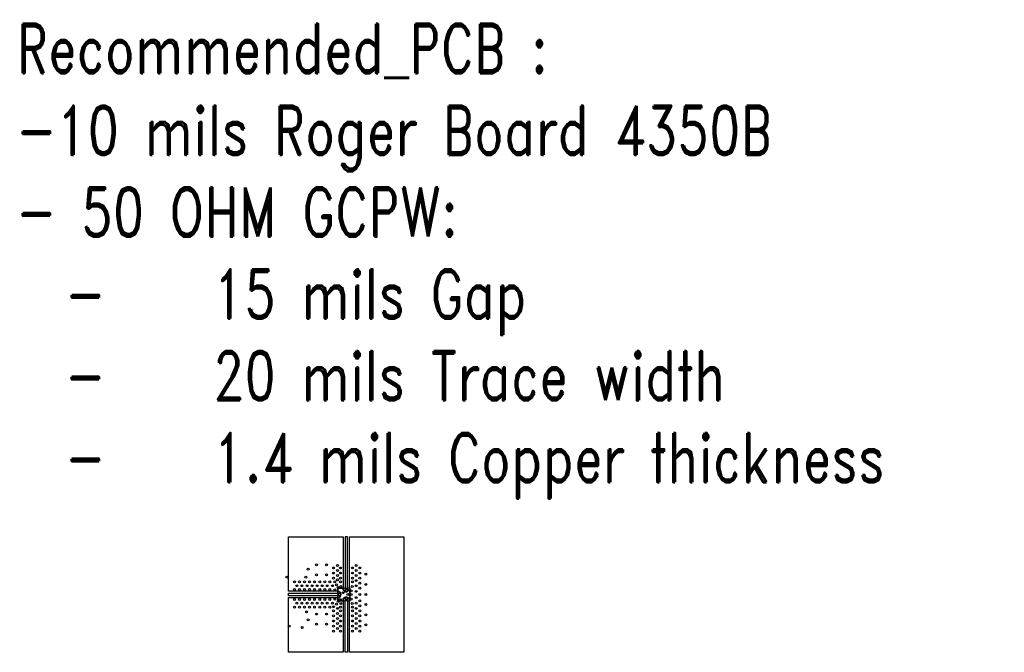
# Model space of a CAD drawing. Header units: inches. Extents: x -2.08 to 5.7, y 0.05 to 5.04.
import ezdxf

# ---------------------------------------------------------------- set-up
doc = ezdxf.new("R2010")
doc.units = ezdxf.units.IN
doc.header["$MEASUREMENT"] = 0
for name, color, linetype in [('BOTTOM SELECTIVE', 23, 'Continuous'), ('PWB DRILL', 130, 'Continuous'), ('PWB TOP', 41, 'Continuous'), ('SUBSTRATE', 122, 'Continuous'), ('TOP', 40, 'Continuous'), ('TOP SELECTIVE', 23, 'Continuous')]:
    doc.layers.add(name, color=color, linetype=linetype)
doc.styles.add('ROMAND', font='romand', dxfattribs={"width": 0.75})

msp = doc.modelspace()

# ---------------------------------------------------------------- linework, layer by layer
at = {"ltscale": 0.1}
msp.add_lwpolyline([(0.9584, 0.4781), (0.9584, 0.0464), (0.5266, 0.0464, 0.016404), (0.5266, 0.0477), (0.5266, 0.4552, 1), (0.4766, 0.4552), (0.4766, 0.0464), (0.0448, 0.0464), (0.0448, 0.4782, 0.015877), (0.0461, 0.4782), (0.4346, 0.4782, 1), (0.4346, 0.5282), (0.0448, 0.5282), (0.0448, 0.9599), (0.4766, 0.9599), (0.4766, 0.5512, 1), (0.5266, 0.5512), (0.5266, 0.96), (0.9584, 0.96)], format="xyb", close=True, dxfattribs=at)
at = {"layer": 'BOTTOM SELECTIVE'}
for points in [[(0.5266, 0.5512, -1), (0.4766, 0.5512), (0.4346, 0.5512), (0.4346, 0.5282, -1), (0.4346, 0.4782), (0.4346, 0.4552), (0.4766, 0.4552, -1), (0.5266, 0.4552), (0.5306, 0.4552), (0.5306, 0.5512)], [(0.5061, 0.5532, -1), (0.4971, 0.5532), (0.4921, 0.5532, 1), (0.5111, 0.5532)], [(0.4326, 0.5077, -1.000001), (0.4326, 0.4987), (0.4326, 0.4937, 1), (0.4326, 0.5127)], [(0.4971, 0.4532, -1), (0.5061, 0.4532), (0.5111, 0.4532, 1), (0.4921, 0.4532)]]:
    msp.add_lwpolyline(points, format="xyb", close=True, dxfattribs=at)
at = {"layer": 'PWB DRILL'}
for centre in [(0.2016, 0.7027), (0.2671, 0.7377), (0.3471, 0.7377), (0.4021, 0.7127), (0.4321, 0.7327), (0.4561, 0.7127), (0.5501, 0.7127), (0.5801, 0.7327), (0.6101, 0.7127), (0.0326, 0.6401), (0.1833, 0.6394), (0.2671, 0.6577), (0.3471, 0.6577), (0.4021, 0.6727), (0.4021, 0.6327), (0.4321, 0.6927), (0.4321, 0.6527), (0.433, 0.6187), (0.4561, 0.6727), (0.4561, 0.6327), (0.5501, 0.6727), (0.5501, 0.6327), (0.5801, 0.6927), (0.5801, 0.6527), (0.6101, 0.6727), (0.6101, 0.6327), (0.6578, 0.6632), (0.0921, 0.6027), (0.0921, 0.5427), (0.1121, 0.5727), (0.1321, 0.6027), (0.1321, 0.5427), (0.1521, 0.5727), (0.1721, 0.6027), (0.1721, 0.5427), (0.1921, 0.5727), (0.2121, 0.6027), (0.2121, 0.5427), (0.2321, 0.5727), (0.2521, 0.6027), (0.2521, 0.5427), (0.2721, 0.5727), (0.2921, 0.6027), (0.2921, 0.5427), (0.3121, 0.5727), (0.3321, 0.6027), (0.3321, 0.5427), (0.3521, 0.5727), (0.3721, 0.6027), (0.3721, 0.5427), (0.3921, 0.5727), (0.4121, 0.6027), (0.4253, 0.58), (0.4384, 0.5579), (0.4561, 0.6034), (0.5501, 0.6034), (0.5801, 0.6127), (0.5801, 0.5727), (0.6101, 0.5927), (0.6101, 0.5527), (0.6578, 0.5832), (0.0921, 0.4637), (0.1321, 0.4637), (0.1721, 0.4637), (0.2121, 0.4637), (0.2521, 0.4637), (0.2921, 0.4637), (0.3321, 0.4637), (0.3721, 0.4637), (0.5801, 0.528), (0.5801, 0.4784), (0.6101, 0.5032), (0.6578, 0.5032), (0.0921, 0.4037), (0.1121, 0.4337), (0.1321, 0.4037), (0.1521, 0.4337), (0.1721, 0.4037), (0.1921, 0.4337), (0.2121, 0.4037), (0.2321, 0.4337), (0.2521, 0.4037), (0.2721, 0.4337), (0.2921, 0.4037), (0.3121, 0.4337), (0.3321, 0.4037), (0.3521, 0.4337), (0.3721, 0.4037), (0.3921, 0.4337), (0.4013, 0.4066), (0.4253, 0.4264), (0.4321, 0.3937), (0.4384, 0.449), (0.4561, 0.403), (0.5501, 0.403), (0.5801, 0.4337), (0.5801, 0.3937), (0.6101, 0.4537), (0.6101, 0.4137), (0.6578, 0.4232), (0.189, 0.3668), (0.2671, 0.3487), (0.3471, 0.3487), (0.4021, 0.3737), (0.4021, 0.3337), (0.4321, 0.3537), (0.4321, 0.3137), (0.4561, 0.3737), (0.4561, 0.3337), (0.5501, 0.3737), (0.5501, 0.3337), (0.5801, 0.3537), (0.5801, 0.3137), (0.6101, 0.3737), (0.6101, 0.3337), (0.6578, 0.3432), (0.0516, 0.2537), (0.1525, 0.2425), (0.2016, 0.3037), (0.2671, 0.2687), (0.3471, 0.2687), (0.4021, 0.2937), (0.4021, 0.2537), (0.4321, 0.2737), (0.4321, 0.2337), (0.4561, 0.2937), (0.4561, 0.2537), (0.5501, 0.2937), (0.5501, 0.2537), (0.5801, 0.2737), (0.5801, 0.2337), (0.6101, 0.2937), (0.6101, 0.2537), (0.6578, 0.2632), (0.4021, 0.2137), (0.4561, 0.2137), (0.5501, 0.2137), (0.6101, 0.2137)]:
    msp.add_circle(centre, 0.0075, dxfattribs=at)
at = {"layer": 'PWB DRILL', "linetype": 'ByBlock'}
for centre in [(0.4127, 0.5406), (0.4582, 0.5671), (0.548, 0.5671), (0.4127, 0.4658), (0.4781, 0.5172), (0.5136, 0.5032), (0.5418, 0.5328), (0.5418, 0.5032), (0.5418, 0.4666), (0.4581, 0.4323), (0.548, 0.4323)]:
    msp.add_circle(centre, 0.0075, dxfattribs=at)
at = {"layer": 'PWB TOP', "ltscale": 0.1}
for points in [[(0.4921, 0.9599), (0.4921, 0.5532, 1), (0.5111, 0.5532), (0.5111, 0.9599)], [(0.0448, 0.5127), (0.4326, 0.5127, -1), (0.4326, 0.4937), (0.0448, 0.4937)], [(0.4921, 0.0464), (0.4921, 0.4532, -1), (0.5111, 0.4532), (0.5111, 0.0464)]]:
    msp.add_lwpolyline(points, format="xyb", close=True, dxfattribs=at)
at = {"layer": 'SUBSTRATE'}
msp.add_lwpolyline([(0.4326, 0.5077, -1), (0.4326, 0.4987), (0.4326, 0.4532), (0.4971, 0.4532, -1), (0.5061, 0.4532), (0.5326, 0.4532), (0.5326, 0.5532), (0.5061, 0.5532, -1), (0.4971, 0.5532), (0.4326, 0.5532)], format="xyb", close=True, dxfattribs=at)
at = {"layer": 'TOP'}
for points in [[(0.4346, 0.4632), (0.4395, 0.4632), (0.4358, 0.4552), (0.4382, 0.4552), (0.4418, 0.4629), (0.4418, 0.4652), (0.4346, 0.4652)], [(0.446, 0.4625), (0.4467, 0.4632), (0.4484, 0.4632), (0.4494, 0.4623), (0.4509, 0.4638), (0.4495, 0.4652), (0.4456, 0.4652), (0.4438, 0.4634), (0.4438, 0.457), (0.4459, 0.4552), (0.4493, 0.4552), (0.4512, 0.4573), (0.4512, 0.4592), (0.4493, 0.4612), (0.446, 0.4612)], [(0.4559, 0.4552), (0.4581, 0.4552), (0.4606, 0.4607), (0.4606, 0.4636), (0.4589, 0.4652), (0.455, 0.4652), (0.4532, 0.4634), (0.4532, 0.4611), (0.4542, 0.4601), (0.4559, 0.4591), (0.4574, 0.4591)], [(0.4626, 0.4652), (0.4626, 0.4552), (0.4646, 0.4552), (0.4646, 0.4652)]]:
    msp.add_lwpolyline(points, close=True, dxfattribs=at)
at = {"layer": 'TOP SELECTIVE'}
for points in [[(0.5054, 0.5242), (0.5066, 0.5277), (0.5106, 0.5277), (0.5106, 0.5502, 0.081651), (0.5111, 0.5532), (0.5061, 0.5532, -1), (0.4971, 0.5532), (0.4921, 0.5532, 0.081651), (0.4926, 0.5502), (0.4926, 0.5277), (0.4966, 0.5277), (0.4966, 0.5242)], [(0.4601, 0.5082), (0.4591, 0.5082), (0.4591, 0.5122), (0.4356, 0.5122, 0.081651), (0.4326, 0.5127), (0.4326, 0.5077, -1.000001), (0.4326, 0.4987), (0.4326, 0.4937, 0.081651), (0.4356, 0.4942), (0.4591, 0.4942), (0.4591, 0.4982), (0.4601, 0.4982)], [(0.4966, 0.4822), (0.4966, 0.4787), (0.4926, 0.4787), (0.4926, 0.4562, 0.081651), (0.4921, 0.4532), (0.4971, 0.4532, -1), (0.5061, 0.4532), (0.5111, 0.4532, 0.081651), (0.5106, 0.4562), (0.5106, 0.4787), (0.5066, 0.4787), (0.5054, 0.4822)]]:
    msp.add_lwpolyline(points, format="xyb", close=True, dxfattribs=at)
for points in [[(0.4346, 0.4652), (0.4418, 0.4652), (0.4418, 0.4629), (0.4382, 0.4552), (0.4358, 0.4552), (0.4395, 0.4632), (0.4346, 0.4632)], [(0.4438, 0.4634), (0.4438, 0.457), (0.4459, 0.4552), (0.4493, 0.4552), (0.4512, 0.4573), (0.4512, 0.4592), (0.4493, 0.4612), (0.446, 0.4612), (0.446, 0.4625), (0.4467, 0.4632), (0.4484, 0.4632), (0.4494, 0.4623), (0.4509, 0.4638), (0.4495, 0.4652), (0.4456, 0.4652)], [(0.4532, 0.4634), (0.4532, 0.4611), (0.4542, 0.4601), (0.4559, 0.4591), (0.4574, 0.4591), (0.4559, 0.4552), (0.4581, 0.4552), (0.4606, 0.4607), (0.4606, 0.4636), (0.4589, 0.4652), (0.455, 0.4652)], [(0.4626, 0.4652), (0.4626, 0.4552), (0.4646, 0.4552), (0.4646, 0.4652)]]:
    msp.add_lwpolyline(points, close=True, dxfattribs=at)

# ---------------------------------------------------------------- texts
at = {"ltscale": 0.1, "insert": (-2.1036, 5.0115), "char_height": 0.387839, "attachment_point": 1, "style": 'ROMAND'}
msp.add_mtext_dynamic_manual_height_columns('Recommended_PCB :\\P-10 mils Roger Board 4350B\\P- 50 OHM GCPW:\\P\\pxi-3,l4,t4;-^I15 mils Gap\\P-^I20 mils Trace width\\P-^I1.4 mils Copper thickness', width=8.048408, gutter_width=1.9392, heights=[0], dxfattribs=at)

doc.saveas('drawing.dxf')
